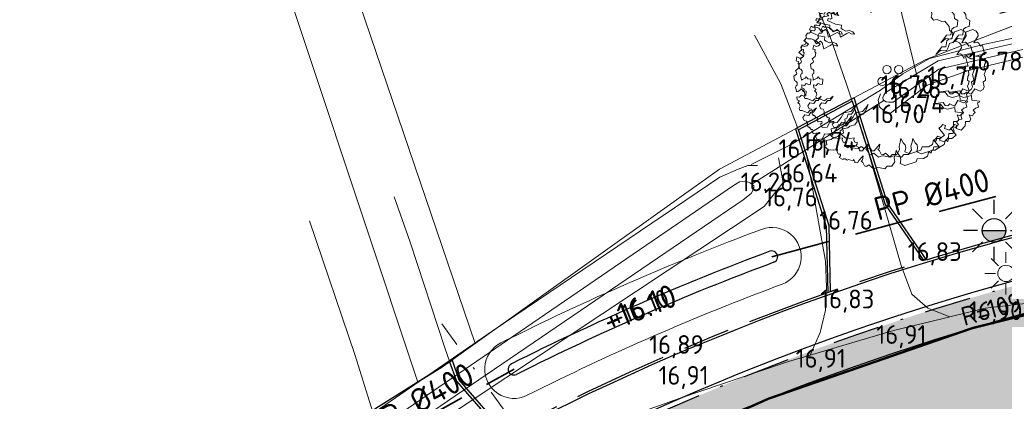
# Model space of a CAD drawing. Header units: metres. Extents: x 174255 to 175175, y 462028 to 462911.
# Tile 29 of 256: x 174493 to 174535, y 462264 to 462281. Entities that reach past the tile are written whole.
import ezdxf
from ezdxf import colors
from ezdxf.entities.mleader import LeaderData, LeaderLine
from ezdxf.enums import TextEntityAlignment as Align
from ezdxf.math import Vec2, Vec3

# ---------------------------------------------------------------- set-up
doc = ezdxf.new("R2010")
doc.units = ezdxf.units.M
for name, pattern in [('RI-HWA', [7.4, 5, -2.4]), ('RI-VWA', [11, 5, -3, 0, -3]), ('VH-GELEIDEBAND_50X200', [8, 4, -2, 0, -2]), ('VH-OPSLUITBAND_100X200', [16, 8, -2, 4, -2]), ('VH-OPSLUITBAND_120X250', [26, 16, -4, 2, -4]), ('VW-1-1_STREEP', [2, 1, -1])]:
    doc.linetypes.add(name, pattern=pattern)
doc.layers.add('-DR-nw-txt', color=50, linetype='Continuous')
doc.layers.add('N-WE-VH-MATERIAALGRENS-G', color=15, linetype='Continuous')
for name, color, linetype, lineweight in [('B-ME-AL-PEIL_BRM-T20', 8, 'Continuous', 20), ('B-ME-AL-PEIL_MAAIVELD-T20', 8, 'Continuous', 20), ('B-ME-IE-MEUBILAIR_WEGMEUBILAIR_LICHTMAST-S', 8, 'Continuous', 20), ('B-ME-WH-DUIKER-G', 8, 'Continuous', 20), ('B-ME-WH-WATERGANG_SLOOT_BODEM-G', 8, 'Continuous', 20), ('B-ME-WH-WATERGANG_SLOOT_INSTEEK-G', 8, 'Continuous', 20), ('B-WE-GR-BOOM-S', 8, 'Continuous', 20), ('B-WE-IE-MEUBILAIR_WEGMEUBILAIR-LICHTMAST-ARMATUUR-6.00-S', 252, 'Continuous', 25), ('B-WE-OG-TERREIN_ERF-G', 8, 'Continuous', 20), ('B-WE-OG-TERREIN_GROEN-G', 8, 'Continuous', 20), ('B-WE-OG-WEG_VERHARD_GESLOTEN -G', 8, 'Continuous', 20), ('B-WE-OG-WEG_VERHARD_OPEN -G', 8, 'Continuous', 20), ('B-WE-RI-VWA-G', 8, 'RI-VWA', 20), ('B-WE-VH-KANTOPSLUITING_ACHTERKANTBAND-G', 252, 'Continuous', 25), ('B-WE-VH-KANTOPSLUITING_GELEIDEBAND_50-200X200-G', 252, 'VH-GELEIDEBAND_50X200', 25), ('B-WE-VH-KANTOPSLUITING_OPSLUITBAND_100X200-G', 252, 'VH-OPSLUITBAND_100X200', 25), ('B-WE-VH-KANTOPSLUITING_OPSLUITBAND_120X250-G', 252, 'VH-OPSLUITBAND_120X250', 25), ('B-WE-VW-MARKERING_LANGS_STREEP_11_010-G', 8, 'VW-1-1_STREEP', 13), ('B-WE-WH-DUIKER_PP-G', 252, 'RI-HWA', 35), ('B-WE-WH-NAP-T20', 252, 'Continuous', 20), ('B-WE-WH-T20_BRM', 252, 'Continuous', 20), ('B-WE-WH-WATERGANG_BODEM-G', 252, 'Continuous', 25), ('B-WE-WH-WATERGANG_SLOOT_BODEM-G', 8, 'Continuous', 20), ('B-XX-KG-GRENS_PERCEEL-BEREKEND-G', 213, 'Continuous', 20), ('B-XX-KG-GRENS_PERCEEL-G', 213, 'Continuous', 20), ('N-WE-AL-WERKGRENS-G', 173, 'AL-WERKGRENS', 20), ('N-WE-VH-T20', 7, 'Continuous', 25), ('N-WE-VH-VERHARDING_ASFALT_RIJBAAN-V', 254, 'Continuous', 25), ('N-WE-VH-VERHARDING_ASFALT_ROOD-V', 11, 'Continuous', 25), ('N-WE-VW-MARKERING_LANGS_STREEP_11_010-G', 7, 'VW-1-1_STREEP', 13)]:
    doc.layers.add(name, color=color, linetype=linetype, lineweight=lineweight)
doc.styles.add('CE', font='txt', dxfattribs={"height": 1.8})
doc.styles.add('NLCS-ISO-M500-T20', font='NLCS-ISO.ttf', dxfattribs={"height": 1})
doc.linetypes.add('AL-WERKGRENS', pattern='A,10,[106,Afdeling.shx,S=1,R=0,X=0,Y=0],-2', length=12)

# ---------------------------------------------------------------- blocks, each defined once
blk = doc.blocks.new('Lichtmast bestaand')
for p, q in [((0, 0.4500000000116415), (0, 0.9000000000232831)), ((-0.3181980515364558, 0.3181980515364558), (-0.6363961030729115, 0.6363961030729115)), ((0.3181980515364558, 0.3181980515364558), (0.6363961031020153, 0.6363961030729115)), ((-0.4500000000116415, 0), (-0.8999999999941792, 0)), ((0.4500000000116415, 0), (0.8999999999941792, 0)), ((-0.3181980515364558, -0.3181980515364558), (-0.6363961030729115, -0.6363961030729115)), ((0.3181980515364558, -0.3181980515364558), (0.6363961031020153, -0.6363961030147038)), ((0, -0.9000000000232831), (0, -0.4500000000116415))]:
    blk.add_line(p, q)
blk.add_circle((0, 0), 0.35)
blk = doc.blocks.new('boom')
blk.add_lwpolyline([(-0.3058869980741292, 1.961443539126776), (-0.367967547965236, 2.058375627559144), (-0.4348348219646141, 2.112359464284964), (-0.4631247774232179, 2.207472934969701), (-0.5531377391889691, 2.307727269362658), (-0.6209857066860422, 2.375745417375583), (-0.7266629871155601, 2.320002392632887), (-0.8640880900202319, 2.305284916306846), (-0.9726863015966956, 2.266609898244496), (-0.9458113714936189, 2.227808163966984), (-1.008520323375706, 2.215868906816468), (-1.03390285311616, 2.221838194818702), (-1.086159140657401, 2.23527011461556), (-1.117513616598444, 2.197960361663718), (-1.084666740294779, 2.169604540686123), (-1.135430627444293, 2.169604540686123), (-1.165292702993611, 2.165127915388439), (-1.249446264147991, 2.128632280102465), (-1.21374823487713, 2.083561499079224), (-1.238172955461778, 2.046001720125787), (-1.294538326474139, 2.021588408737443), (-1.271991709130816, 1.976517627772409), (-1.266355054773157, 1.907032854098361), (-1.228778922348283, 1.87322959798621), (-1.330235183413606, 1.893887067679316), (-1.364053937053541, 1.910788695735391), (-1.358417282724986, 1.967127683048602), (-1.424176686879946, 1.937080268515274), (-1.482420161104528, 1.940836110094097), (-1.493692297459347, 1.976517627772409), (-1.572603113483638, 1.910788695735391), (-1.514359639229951, 1.867595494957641), (-1.570723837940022, 1.860083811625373), (-1.615815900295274, 1.843182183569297), (-1.638361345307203, 1.865717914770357), (-1.702241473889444, 1.803745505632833), (-1.679694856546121, 1.732382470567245), (-1.763198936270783, 1.76855995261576), (-1.851489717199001, 1.662658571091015), (-1.745539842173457, 1.645008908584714), (-1.784387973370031, 1.57793787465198), (-1.85502083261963, 1.59911855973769), (-1.918591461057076, 1.595588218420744), (-1.900932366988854, 1.475567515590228), (-1.890337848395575, 1.47203717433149), (-1.943312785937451, 1.436737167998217), (-2.006882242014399, 1.450857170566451), (-2.02807127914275, 1.401436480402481), (-1.918591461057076, 1.352016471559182), (-1.794983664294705, 1.295535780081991), (-1.625464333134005, 1.267295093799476), (-1.636060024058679, 1.168454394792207), (-1.590148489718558, 1.140214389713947), (-1.505388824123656, 1.09432404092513), (-1.410034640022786, 1.111974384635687), (-1.304084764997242, 1.076673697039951), (-1.26170551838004, 1.006073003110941), (-1.349996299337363, 1.020193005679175), (-1.417098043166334, 1.059023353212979), (-1.473604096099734, 1.023723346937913), (-1.660781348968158, 0.9248826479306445), (-1.706692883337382, 1.101384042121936), (-1.752603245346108, 1.143744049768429), (-1.862084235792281, 1.073144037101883), (-1.939780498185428, 1.179044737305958), (-2.021009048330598, 1.207284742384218), (-2.112830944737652, 1.207284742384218), (-2.157668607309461, 1.233627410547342), (-2.207795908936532, 1.145943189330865), (-2.162274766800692, 1.111974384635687), (-2.179932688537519, 1.055493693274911), (-2.211717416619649, 1.041373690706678), (-2.265102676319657, 1.033418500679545), (-2.306358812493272, 0.9604088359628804), (-2.285881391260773, 0.9001723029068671), (-2.335325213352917, 0.8507516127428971), (-2.36357765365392, 0.8260412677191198), (-2.23643874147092, 0.7201405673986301), (-2.282350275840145, 0.6777805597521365), (-2.352983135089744, 0.6601302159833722), (-2.42008370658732, 0.6989605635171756), (-2.44127391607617, 0.5859991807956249), (-2.423615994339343, 0.5789391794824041), (-2.374173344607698, 0.5683495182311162), (-2.38476786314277, 0.5048088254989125), (-2.356514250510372, 0.4730384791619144), (-2.374173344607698, 0.3741977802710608), (-2.465995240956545, 0.3035970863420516), (-2.427147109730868, 0.236526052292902), (-2.437742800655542, 0.2012260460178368), (-2.508375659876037, 0.1518053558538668), (-2.487185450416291, 0.02472465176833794), (-2.448337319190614, 0.0106046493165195), (-2.416176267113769, -0.03011826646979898), (-2.416176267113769, -0.1056329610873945), (-2.442840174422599, -0.123401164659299), (-2.460616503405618, -0.1767057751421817), (-2.438396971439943, -0.2344522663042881), (-2.433952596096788, -0.2966413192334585), (-2.398399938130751, -0.2833149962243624), (-2.322850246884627, -0.2433367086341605), (-2.296186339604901, -0.2078003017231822), (-2.247301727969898, -0.2655467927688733), (-2.162863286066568, -0.2744312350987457), (-2.170781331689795, -0.412212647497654), (-2.219308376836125, -0.4221115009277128), (-2.295564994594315, -0.3943947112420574), (-2.347062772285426, -0.448839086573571), (-2.426291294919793, -0.4369604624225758), (-2.417377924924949, -0.5220912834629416), (-2.34508267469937, -0.5537682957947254), (-2.393609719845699, -0.6111823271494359), (-2.349044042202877, -0.6398890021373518), (-2.333198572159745, -0.7101722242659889), (-2.355987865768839, -0.7674179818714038), (-2.336416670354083, -0.8247080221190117), (-2.272109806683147, -0.8247080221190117), (-2.109946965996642, -0.8903817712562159), (-2.049833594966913, -0.8288998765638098), (-1.946385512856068, -0.8219134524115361), (-1.868099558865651, -0.7562390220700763), (-1.954772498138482, -0.8764089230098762), (-2.02606890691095, -0.8764089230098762), (-2.084783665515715, -0.9672351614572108), (-2.196619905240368, -0.9462752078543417), (-2.251139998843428, -1.030114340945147), (-2.214793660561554, -1.112556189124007), (-2.14674231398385, -1.126996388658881), (-2.119881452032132, -1.18313371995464), (-2.127207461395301, -1.255135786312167), (-2.094242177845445, -1.306391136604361), (-2.061276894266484, -1.301509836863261), (-2.033195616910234, -1.347883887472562), (-2.006334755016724, -1.373511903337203), (-1.983137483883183, -1.367409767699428), (-1.962381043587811, -1.402801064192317), (-1.996567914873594, -1.423547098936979), (-1.952614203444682, -1.480904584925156), (-1.881799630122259, -1.473582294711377), (-1.851276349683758, -1.476023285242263), (-1.84517192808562, -1.523617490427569), (-1.869590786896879, -1.535821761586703), (-1.89523006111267, -1.555347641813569), (-1.84293977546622, -1.650591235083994), (-1.701030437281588, -1.636952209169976), (-1.624783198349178, -1.495622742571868), (-1.419942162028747, -1.506018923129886), (-1.30532276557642, -1.364175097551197), (-1.231639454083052, -1.225058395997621), (-1.02696254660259, -1.195052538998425), (-0.9341758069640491, -1.083213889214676), (-0.8714082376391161, -0.9904691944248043), (-0.9478207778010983, -1.181413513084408), (-1.013317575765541, -1.26324698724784), (-1.100645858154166, -1.265974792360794), (-1.141581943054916, -1.377813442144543), (-1.196161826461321, -1.405091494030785), (-1.185246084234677, -1.473285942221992), (-1.253470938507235, -1.566029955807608), (-1.395380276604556, -1.609674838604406), (-1.449211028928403, -1.651869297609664), (-1.586414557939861, -1.683966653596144), (-1.572767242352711, -1.806074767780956), (-1.651909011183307, -1.830624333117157), (-1.512728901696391, -1.953374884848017), (-1.463606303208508, -1.94246366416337), (-1.389922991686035, -1.958829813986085), (-1.264387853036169, -1.937008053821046), (-1.274154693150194, -2.007791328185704), (-1.235320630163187, -2.06854835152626), (-1.186353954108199, -2.065173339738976), (-1.179600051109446, -2.117492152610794), (-1.220123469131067, -2.164747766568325), (-1.117126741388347, -2.220442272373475), (-1.091799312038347, -2.19850197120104), (-1.051275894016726, -2.200189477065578), (-0.9955564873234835, -2.244070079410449), (-0.9499673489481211, -2.220442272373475), (-0.8891822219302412, -2.242381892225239), (-0.8199550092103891, -2.252508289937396), (-0.8030696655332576, -2.225505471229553), (-0.7743658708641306, -2.28626249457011), (-0.7777434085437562, -2.306515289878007), (-0.7000729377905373, -2.313265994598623), (-0.6561731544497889, -2.252508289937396), (-0.5481107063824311, -2.129306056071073), (-0.5362910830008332, -2.119179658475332), (-0.5582409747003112, -2.244070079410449), (-0.5970762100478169, -2.262634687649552), (-0.5514870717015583, -2.309890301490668), (-0.4958825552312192, -2.403423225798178), (-0.4448970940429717, -2.420410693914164), (-0.3735162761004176, -2.376242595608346), (-0.2409529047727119, -2.488361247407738), (-0.1389796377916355, -2.447590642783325), (-0.05400308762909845, -2.457783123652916), (0.0785602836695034, -2.488361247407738), (0.1431426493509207, -2.41361570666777), (0.2791058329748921, -2.410218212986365), (0.3599697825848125, -2.285145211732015), (0.3450814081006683, -2.174336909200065), (0.3782689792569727, -2.059551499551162), (0.3982423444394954, -1.961784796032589), (0.4636675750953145, -2.077842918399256), (0.519553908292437, -2.138910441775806), (0.5372727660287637, -2.232924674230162), (0.5124666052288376, -2.340019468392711), (0.6494309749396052, -2.392442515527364), (0.9663755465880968, -2.28754941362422), (1.000460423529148, -2.199785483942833), (1.181574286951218, -2.196114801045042), (1.293255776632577, -2.126619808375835), (1.326109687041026, -1.995529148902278), (1.392091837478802, -2.040497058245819), (1.416086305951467, -1.956557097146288), (1.509061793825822, -1.956557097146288), (1.632029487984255, -1.8666219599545), (1.47607071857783, -1.668764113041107), (1.524057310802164, -1.632790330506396), (1.587187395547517, -1.556243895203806), (1.665020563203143, -1.590820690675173), (1.632029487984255, -1.674759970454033), (1.775952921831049, -1.717929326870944), (1.890494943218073, -1.594280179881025), (1.896397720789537, -1.480046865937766), (2.008382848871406, -1.480046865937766), (2.048199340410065, -1.412886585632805), (2.000917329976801, -1.286028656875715), (2.092993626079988, -1.310902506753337), (2.130321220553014, -1.261154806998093), (2.172626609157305, -1.221355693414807), (2.115390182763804, -1.149220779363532), (2.182581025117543, -1.096985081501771), (2.272168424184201, -1.069623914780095), (2.239817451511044, -0.9427659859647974), (2.304519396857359, -0.9203794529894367), (2.29207725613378, -0.8930176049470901), (2.080550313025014, -0.8656557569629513), (2.06810817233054, -0.7387978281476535), (1.854092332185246, -0.7910335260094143), (1.744596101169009, -0.7562097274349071), (1.65749759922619, -0.644276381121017), (1.450948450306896, -0.6393017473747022), (1.736858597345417, -0.6042783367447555), (1.796356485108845, -0.6887898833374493), (1.868380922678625, -0.6919203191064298), (1.927878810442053, -0.6418387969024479), (2.059401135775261, -0.7013102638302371), (2.159608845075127, -0.544807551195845), (2.316183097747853, -0.6105385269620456), (2.397601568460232, -0.5667178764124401), (2.428917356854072, -0.4884665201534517), (2.403849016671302, -0.3588439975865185), (2.471286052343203, -0.2970555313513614), (2.465665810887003, -0.2408834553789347), (2.431196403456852, -0.1345072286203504), (2.458827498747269, -0.0654611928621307), (2.48093214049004, -0.00746263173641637), (2.42566994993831, 0.03672726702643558), (2.44224813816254, 0.1416769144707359), (2.469879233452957, 0.1913905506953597), (2.458827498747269, 0.3073876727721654), (2.381459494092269, 0.3046258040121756), (2.265409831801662, 0.3791955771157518), (2.182516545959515, 0.3791955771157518), (2.35935485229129, 0.4316704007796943), (2.445011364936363, 0.4316704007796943), (2.431196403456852, 0.4896696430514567), (2.380280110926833, 0.6839297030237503), (2.325674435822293, 0.6644365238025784), (2.274970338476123, 0.7502056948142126), (2.232065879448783, 0.7852924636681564), (2.130657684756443, 0.7580028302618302), (2.255468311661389, 0.9568301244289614), (2.247667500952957, 1.027004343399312), (2.200863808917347, 1.097179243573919), (2.107255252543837, 1.143962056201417), (1.916137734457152, 1.077686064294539), (1.877133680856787, 0.9607290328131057), (1.830329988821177, 0.8710616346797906), (1.670414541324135, 0.8866559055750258), (1.533902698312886, 0.7657999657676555), (1.697717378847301, 0.9841204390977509), (1.818628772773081, 0.9880186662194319), (1.845931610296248, 1.151759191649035), (1.900536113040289, 1.198542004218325), (1.998045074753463, 1.22193341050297), (2.017222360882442, 1.394816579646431), (1.920916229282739, 1.451441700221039), (1.912237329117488, 1.565008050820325), (1.781351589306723, 1.716587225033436), (1.70282295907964, 1.706775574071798), (1.570305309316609, 1.760739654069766), (1.462328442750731, 1.741116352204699), (1.393614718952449, 1.824515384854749), (1.413246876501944, 1.903007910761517), (1.408339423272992, 2.006030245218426), (1.348060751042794, 2.065731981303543), (1.279852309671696, 2.105967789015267), (1.188162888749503, 2.123849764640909), (1.163563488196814, 2.169674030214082), (1.084173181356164, 2.192027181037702), (1.018201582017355, 2.250144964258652), (0.9432849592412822, 2.259085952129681), (0.8782699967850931, 2.241509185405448), (0.9028096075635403, 2.123770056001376), (0.8635452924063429, 2.084523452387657), (0.745752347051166, 2.020747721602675), (0.6623150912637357, 2.059994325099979), (0.6837140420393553, 2.248067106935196), (0.4365452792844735, 2.192450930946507), (0.495441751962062, 2.285661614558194), (0.4709009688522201, 2.423024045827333), (0.3187523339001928, 2.457364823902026), (0.2794880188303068, 2.413212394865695), (0.1567864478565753, 2.413212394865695), (0.08316527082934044, 2.462270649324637), (0.02917742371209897, 2.418118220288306), (-0.05691346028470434, 2.454903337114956), (-0.1622366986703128, 2.452458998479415), (-0.3862238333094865, 2.424999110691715), (-0.3586719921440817, 2.258476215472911), (-0.2992636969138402, 2.118135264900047), (-0.3058869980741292, 1.961443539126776)])
blk.add_circle((0, 0), 0.12)
blk = doc.blocks.new('lichtmast 5.00 m')
blk.add_hatch(color=256).paths.add_polyline_path([(-0.2500000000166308, 0, 1), (0.2500000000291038, 0)])
for p, q in [((0, 0.3499999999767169), (0, 0.6500000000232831)), ((-0.2474873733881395, 0.2474873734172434), (-0.4596194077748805, 0.4596194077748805)), ((0.2474873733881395, 0.247487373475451), (0.4596194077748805, 0.4596194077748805)), ((-0.3500000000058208, 0), (-0.6499999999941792, 0)), ((-0.2500000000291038, 0), (0.2500000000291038, 0)), ((0.3500000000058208, 0), (0.6499999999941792, 0)), ((-0.2474873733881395, -0.2474873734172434), (-0.4596194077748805, -0.4596194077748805)), ((0, -0.6500000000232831), (0, -0.3499999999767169)), ((0.2474873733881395, -0.247487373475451), (0.459619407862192, -0.4596194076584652))]:
    blk.add_line(p, q)
blk.add_circle((0, 0), 0.2500000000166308)

msp = doc.modelspace()

# ---------------------------------------------------------------- hatches: boundary and pattern name
at = {"layer": 'N-WE-VH-VERHARDING_ASFALT_RIJBAAN-V'}
h = msp.add_hatch(color=256, dxfattribs=at)
h.dxf.hatch_style = 1
h.paths.add_polyline_path([(174503.6891395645, 462248.8143771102, -0.1523401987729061), (174562.0717171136, 462263.893238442), (174562.2236191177, 462267.1953024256, -0.4281171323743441), (174561.7249146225, 462267.7196140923), (174561.7362275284, 462267.9519982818, -0.3950370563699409), (174562.2270014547, 462268.4276115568), (174562.1843009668, 462271.7065995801, 0.1363576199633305), (174508.8552923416, 462256.1366093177), (174493.9970206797, 462246.9221516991, 0.008693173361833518), (174479.2451719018, 462237.4146729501, -0.009743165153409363), (174462.804324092, 462226.8674407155), (174439.7477566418, 462212.702475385), (174424.9954434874, 462203.719730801), (174426.6240007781, 462200.8053942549), (174441.5798745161, 462209.7203043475), (174464.6364419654, 462223.8852696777, 0.009743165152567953), (174481.1920887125, 462234.5061484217, -0.008693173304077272), (174495.8416462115, 462243.9477010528)])
at = {"layer": 'N-WE-VH-VERHARDING_ASFALT_ROOD-V'}
h = msp.add_hatch(color=256, dxfattribs=at)
h.dxf.hatch_style = 1
h.paths.add_polyline_path([(174439.7477566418, 462212.702475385), (174462.804324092, 462226.8674407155, 0.009743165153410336), (174479.2451719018, 462237.4146729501, -0.008693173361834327), (174493.9970206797, 462246.9221516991), (174508.8552923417, 462256.1366093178, -0.149250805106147), (174567.4270201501, 462271.6423784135), (174568.1008289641, 462271.6170854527), (174568.1477175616, 462272.8662057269), (174567.4739087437, 462272.8914986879, 0.01025474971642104), (174563.1679898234, 462272.9647533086), (174562.1680243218, 462272.9564936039, 0.1363576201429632), (174508.1964974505, 462257.1989130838), (174493.3382258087, 462247.9844554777, 0.008693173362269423), (174478.5498444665, 462238.4534317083, -0.009743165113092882), (174462.149996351, 462227.932501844), (174442.6525692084, 462215.9541195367), (174441.8005203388, 462215.43065729), (174439.0934288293, 462213.7675364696, -0.007454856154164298), (174438.9396123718, 462213.6761686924), (174424.2933201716, 462204.9761948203), (174424.9954434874, 462203.719730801)])

# ---------------------------------------------------------------- linework, layer by layer
at = {"layer": 'B-ME-WH-DUIKER-G'}
msp.add_lwpolyline([(174524.58, 462273.5575000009), (174530.2084999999, 462277.1375000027)], dxfattribs=at)
at = {"layer": 'B-ME-WH-WATERGANG_SLOOT_BODEM-G'}
for centre, radius, start, end in [((174563.5352665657, 462167.965395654), 109.6000000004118, 110.3940639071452, 116.6848110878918), ((174525.4295319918, 462270.4611296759), 0.2500000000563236, 290.3940639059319, 110.3940639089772), ((174563.5352665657, 462167.965395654), 109.1000000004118, 110.3940639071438, 116.684811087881), ((174514.4281331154, 462265.6685785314), 0.2499999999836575, 116.6848110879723, 296.684811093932)]:
    msp.add_arc(centre, radius, start, end, dxfattribs=at)
at = {"layer": 'B-ME-WH-WATERGANG_SLOOT_INSTEEK-G'}
for points in [[(174537.9070320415, 462279.957054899), (174537.951221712, 462279.6653705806), (174537.8312945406, 462279.391226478), (174533.8204837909, 462278.408995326), (174532.0608731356, 462277.7863644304), (174530.4859650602, 462276.5933080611), (174530.2052803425, 462276.6924482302), (174530.0169913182, 462276.8561731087), (174529.9687888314, 462277.1485722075), (174530.0673993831, 462277.4098288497)], [(174525.7140848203, 462274.6800308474), (174525.9057981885, 462273.6320009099), (174525.0992451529, 462272.6116419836), (174482.440370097, 462244.3185115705), (174481.2488032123, 462245.9131847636)]]:
    msp.add_lwpolyline(points, dxfattribs=at)
at = {"layer": 'B-ME-WH-WATERGANG_SLOOT_INSTEEK-G', "ltscale": 0.5}
for centre, radius, start, end in [((174525.4295319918, 462270.4611296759), 1.250000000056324, 290.3940639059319, 110.3940639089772), ((174525.4295319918, 462270.4611296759), 1.250000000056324, 290.3940639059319, 110.3940639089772), ((174563.5352665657, 462167.965395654), 110.6000000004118, 110.3940639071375, 116.6848110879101), ((174563.5352665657, 462167.965395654), 110.6000000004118, 110.3940639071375, 116.6848110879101), ((174563.5352665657, 462167.965395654), 108.1000000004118, 110.3940639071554, 116.6848110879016), ((174563.5352665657, 462167.965395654), 108.1000000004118, 110.3940639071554, 116.6848110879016), ((174514.4281331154, 462265.6685785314), 1.249999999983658, 116.6848110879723, 296.684811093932), ((174514.4281331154, 462265.6685785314), 1.249999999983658, 116.6848110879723, 296.684811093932)]:
    msp.add_arc(centre, radius, start, end, dxfattribs=at)
at = {"layer": 'B-WE-OG-TERREIN_ERF-G'}
for points in [[(174524.5484077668, 462274.4064837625), (174526.2524374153, 462275.257787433), (174530.0623345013, 462277.5776127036), (174531.015, 462278.2720000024), (174532.151, 462278.9280000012), (174534.393, 462279.5030000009), (174537.658, 462280.2030000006), (174538.5384482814, 462280.4415755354), (174538.324565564, 462281.3527242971)], [(174482.074, 462246.6880000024), (174494.971, 462254.6850000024), (174500, 462257.9730000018), (174502.316, 462259.5729999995), (174513.498, 462267.2820000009), (174523.2080000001, 462273.8530000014), (174523.9860000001, 462274.2010000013), (174524.405, 462274.3550000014), (174524.815, 462274.3560000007)]]:
    msp.add_lwpolyline(points, dxfattribs=at)
at = {"layer": 'B-WE-OG-TERREIN_GROEN-G'}
for points in [[(174533.018, 462267.902999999), (174532.084, 462268.2750000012), (174531.401, 462268.8659999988), (174530.945, 462270.0940000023), (174529.30094617, 462275.7876977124)], [(174526.8920000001, 462274.9139999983), (174527.715, 462270.2730000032), (174527.761, 462269.181000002), (174527.717, 462268.1800000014), (174527.49, 462267.2250000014), (174527.069, 462266.2630000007)]]:
    msp.add_lwpolyline(points, dxfattribs=at)
at = {"layer": 'B-WE-OG-WEG_VERHARD_GESLOTEN -G'}
msp.add_lwpolyline([(174547.2870000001, 462269.9400000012), (174536.6, 462268.5130000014), (174534.527, 462268.2730000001), (174533.018, 462267.902999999), (174532.683, 462267.8209999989), (174530.613, 462267.312999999), (174527.069, 462266.2630000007), (174526.243, 462266.0180000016), (174525.887, 462265.9129999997), (174521.513, 462264.4270000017), (174516.86, 462262.7730000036), (174511.4870000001, 462260.2270000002), (174506.373, 462257.6270000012), (174500.04, 462254.0270000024), (174494.76, 462250.7270000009), (174485.3977375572, 462244.5843104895)], dxfattribs=at)
at = {"layer": 'B-WE-OG-WEG_VERHARD_OPEN -G', "flags": 128}
for points in [[(174529.2175019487, 462276.0386713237), (174528.6257184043, 462277.7892852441), (174527.8888928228, 462279.9389141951), (174527.050428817, 462281.7470909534)], [(174526.7587219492, 462275.2492442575), (174526.4683964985, 462276.1372583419), (174525.8077943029, 462277.8400198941), (174524.6863684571, 462279.9144327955)], [(174514.7948626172, 462261.8896864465), (174513.2666616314, 462263.691459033), (174511.9676722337, 462265.157280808), (174511.4876270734, 462266.5369467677), (174509.9954317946, 462271.0863221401), (174509.3207887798, 462273.0186435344)], [(174508.8351757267, 462259.0676569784), (174508.8447339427, 462260.5239532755), (174508.8257103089, 462261.761341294), (174508.7304065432, 462262.5608772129), (174508.6351027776, 462263.108059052), (174508.2445150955, 462264.3264316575), (174507.6554320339, 462266.247130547), (174505.7053703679, 462272.0011589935)]]:
    msp.add_lwpolyline(points, dxfattribs=at)
at = {"layer": 'B-WE-RI-VWA-G', "ltscale": 0.4, "flags": 128}
msp.add_lwpolyline([(174501.963772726, 462256.5188517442), (174514.1165193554, 462263.3379984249), (174514.1165193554, 462263.7664069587), (174511.3510152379, 462267.5962440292)], dxfattribs=at)
at = {"layer": 'B-WE-VH-KANTOPSLUITING_ACHTERKANTBAND-G', "flags": 128}
for points in [[(174528.8584470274, 462277.0950131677), (174526.5697537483, 462275.8772677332)], [(174528.8584470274, 462277.0950131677), (174526.5697537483, 462275.8772677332)], [(174528.8584470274, 462277.0950131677), (174530.2576348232, 462272.6917019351), (174531.9130942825, 462270.2906037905)], [(174528.8584470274, 462277.0950131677), (174530.2576348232, 462272.6917019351), (174531.9130942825, 462270.2906037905)], [(174527.9369424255, 462268.9761342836), (174527.8715040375, 462271.7805970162), (174526.5697537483, 462275.8772677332)], [(174527.9369424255, 462268.9761342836), (174527.8715040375, 462271.7805970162), (174526.5697537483, 462275.8772677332)], [(174508.3804163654, 462263.9025104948), (174511.6804037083, 462265.982900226)], [(174508.3804163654, 462263.9025104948), (174511.6804037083, 462265.982900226)], [(174511.6804037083, 462265.982900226), (174511.9676722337, 462265.157280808), (174513.944335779, 462262.8924707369)], [(174511.6804037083, 462265.982900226), (174511.9676722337, 462265.157280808), (174513.944335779, 462262.8924707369)]]:
    msp.add_lwpolyline(points, dxfattribs=at)
at = {"layer": 'B-WE-VH-KANTOPSLUITING_ACHTERKANTBAND-G'}
for centre, radius, start, end in [((174563.5352665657, 462167.965395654), 107.0000000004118, 87.85028068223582, 121.8059000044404), ((174563.5352665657, 462167.965395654), 107.0000000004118, 87.85028068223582, 121.8059000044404), ((174563.5352548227, 462167.9654219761), 105.1999714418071, 90.74556486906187, 121.8054023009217), ((174563.5352548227, 462167.9654219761), 105.1999714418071, 90.74556486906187, 121.8054023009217)]:
    msp.add_arc(centre, radius, start, end, dxfattribs=at)
at = {"layer": 'B-WE-VH-KANTOPSLUITING_GELEIDEBAND_50-200X200-G', "ltscale": 0.5}
msp.add_arc((174563.5352665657, 462167.965395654), 105.0000000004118, 90.74608977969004, 121.8054001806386, dxfattribs=at)
msp.add_arc((174563.5352665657, 462167.965395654), 105.0000000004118, 90.74608977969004, 121.8054001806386, dxfattribs=at)
at = {"layer": 'B-WE-VH-KANTOPSLUITING_OPSLUITBAND_100X200-G', "ltscale": 0.5}
msp.add_arc((174563.5352665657, 462167.965395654), 107.1000000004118, 87.85028068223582, 121.8059000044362, dxfattribs=at)
msp.add_arc((174563.5352665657, 462167.965395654), 107.1000000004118, 87.85028068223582, 121.8059000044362, dxfattribs=at)
at = {"layer": 'B-WE-VH-KANTOPSLUITING_OPSLUITBAND_120X250-G', "ltscale": 0.5, "flags": 128}
for points in [[(174528.8276586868, 462277.1919055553), (174526.5389654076, 462275.9741601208)], [(174528.8276586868, 462277.1919055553), (174526.5389654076, 462275.9741601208)], [(174532.033293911, 462270.3276724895), (174530.3665828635, 462272.7450900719), (174528.9353618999, 462277.2492112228), (174528.8276586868, 462277.1919055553)], [(174532.033293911, 462270.3276724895), (174530.3665828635, 462272.7450900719), (174528.9353618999, 462277.2492112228), (174528.8276586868, 462277.1919055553)], [(174526.5389654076, 462275.9741601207), (174526.4312621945, 462275.9168544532), (174527.7519373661, 462271.7606262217), (174527.8178905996, 462268.9340989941)], [(174526.5389654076, 462275.9741601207), (174526.4312621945, 462275.9168544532), (174527.7519373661, 462271.7606262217), (174527.8178905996, 462268.9340989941)], [(174511.6804037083, 462265.982900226), (174511.7846036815, 462266.0485903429), (174512.0733679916, 462265.2186719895), (174514.053781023, 462262.9495658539)], [(174511.6804037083, 462265.982900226), (174511.7846036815, 462266.0485903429), (174512.0733679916, 462265.2186719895), (174514.053781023, 462262.9495658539)]]:
    msp.add_lwpolyline(points, dxfattribs=at)
at = {"layer": 'B-WE-VW-MARKERING_LANGS_STREEP_11_010-G', "ltscale": 2, "flags": 128}
msp.add_lwpolyline([(174443.8288910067, 462215.2097491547, 0.1, 0.1, 0), (174462.804324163, 462226.8674407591, 0.1, 0.1, 0.00974316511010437), (174479.2451718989, 462237.4146729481, 0.1, 0.1, -0.008693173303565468), (174493.9970205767, 462246.9221516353, 0.1, 0.1, 0), (174508.8552923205, 462256.1366093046, 0.1, 0.1, -0.1339038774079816), (174561.1844485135, 462271.6887584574, 0.1, 0.1, -0.1339038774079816)], format="xyseb", dxfattribs=at)
at = {"layer": 'B-WE-WH-DUIKER_PP-G', "ltscale": 0.5, "flags": 128}
for points in [[(174525.4295319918, 462270.4611296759), (174544.9160973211, 462275.7185813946)], [(174506.7824414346, 462261.434852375), (174514.4281331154, 462265.6685785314)]]:
    msp.add_lwpolyline(points, dxfattribs=at)
at = {"layer": 'B-WE-WH-WATERGANG_BODEM-G'}
for centre, radius, start, end in [((174563.5352665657, 462167.965395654), 109.6000000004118, 110.3940639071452, 116.6848110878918), ((174525.4295319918, 462270.4611296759), 0.2500000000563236, 290.3940639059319, 110.3940639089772), ((174563.5352665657, 462167.965395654), 109.1000000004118, 110.3940639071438, 116.684811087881), ((174514.4281331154, 462265.6685785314), 0.2499999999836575, 116.6848110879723, 296.684811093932)]:
    msp.add_arc(centre, radius, start, end, dxfattribs=at)
at = {"layer": 'B-WE-WH-WATERGANG_SLOOT_BODEM-G'}
for points in [[(174530.235, 462277.1200000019), (174530.3050000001, 462277.0730000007), (174530.418, 462277.0530000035), (174530.602, 462277.0530000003), (174532.556, 462278.468000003), (174537.715, 462279.6800000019), (174537.7970000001, 462279.7779999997), (174537.814, 462279.8350000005), (174537.813, 462279.8910000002), (174537.811, 462279.932), (174537.7860000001, 462279.9880000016), (174537.74, 462280.0170000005), (174537.7010000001, 462280.024000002), (174537.551, 462279.9770000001), (174532.525, 462278.8260000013), (174530.284, 462277.4730000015), (174530.203, 462277.360000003), (174530.162, 462277.2580000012), (174530.182, 462277.1550000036), (174530.235, 462277.1200000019)], [(174482.032, 462245.1080000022), (174482.1580000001, 462244.9820000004), (174482.362, 462244.937000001), (174482.694, 462245.1329999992), (174500, 462256.4129999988), (174524.209, 462272.8869999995), (174524.552, 462273.1649999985), (174524.665, 462273.3700000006), (174524.661, 462273.4229999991), (174524.654, 462273.4950000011), (174524.506, 462273.6200000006), (174524.29, 462273.6880000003), (174524.051, 462273.6650000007), (174523.799, 462273.5010000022), (174500, 462257.2240000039), (174482.203, 462245.6240000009), (174481.9750000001, 462245.3460000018), (174481.975, 462245.1640000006), (174482.032, 462245.1080000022)]]:
    msp.add_lwpolyline(points, dxfattribs=at)
at = {"layer": 'B-XX-KG-GRENS_PERCEEL-BEREKEND-G'}
msp.add_lwpolyline([(174565.6038732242, 462281.4413445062), (174573.1744499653, 462348.7165165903), (174513.677, 462351.514), (174531.8, 462277.445)], dxfattribs=at)
at = {"layer": 'B-XX-KG-GRENS_PERCEEL-G', "flags": 128}
for points in [[(174512.77, 462266.76), (174493.975, 462322.05)], [(174491.596, 462321.397), (174510.321, 462265.106)], [(174531.51, 462278.619), (174531.995, 462278.877), (174540.743, 462282.267), (174540.799, 462282.289)], [(174512.77, 462266.76), (174523.197, 462274.196), (174530.322, 462277.987), (174531.51, 462278.619)], [(174510.321, 462265.106), (174511.323, 462265.728), (174512.77, 462266.76)], [(174492.908, 462254.307), (174510.321, 462265.106)]]:
    msp.add_lwpolyline(points, dxfattribs=at)
at = {"layer": 'N-WE-AL-WERKGRENS-G', "flags": 128}
msp.add_lwpolyline([(174681.5973007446, 462243.5125462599), (174681.058, 462261.019), (174682.966, 462284.801), (174683.583, 462297.765), (174686.249, 462320.652), (174688.507, 462336.11), (174690.024, 462341.923), (174715.341, 462404.33), (174717.601, 462411.68), (174737.648, 462460.859), (174741.719, 462470.505), (174748.8174954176, 462487.3586613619), (174674.4426188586, 462494.0136810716, 0.04199874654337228), (174666.0577772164, 462494.0580673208), (174643.5965542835, 462492.2877370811, -0.02119842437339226), (174639.3615599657, 462492.1340915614), (174613.9155730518, 462492.2899863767), (174609.2232672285, 462496.2598588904), (174608.9575721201, 462517.182709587), (174610.5956108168, 462533.7283149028), (174610.9540414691, 462546.9261407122), (174609.5377019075, 462546.9261407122), (174609.5576061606, 462563.2145506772), (174618.4041220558, 462564.58360208), (174617.8821627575, 462574.521242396), (174609.6591004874, 462573.6964514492), (174609.1962527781, 462609.6936768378), (174614.4864065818, 462610.5266680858), (174612.9706969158, 462619.9735749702), (174609.0880396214, 462619.5310938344), (174608.9272320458, 462630.6163253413), (174611.9378306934, 462638.3239748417), (174653.3349444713, 462646.1372608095), (174694.6818985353, 462654.970900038), (174753.65584954, 462669.6940842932), (174754.2374067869, 462666.5807575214), (174760.4149001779, 462667.3878026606), (174761.8521453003, 462678.247315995), (174772.3394313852, 462679.7783996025), (174801.2688373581, 462672.4202533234), (174803.3914212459, 462678.6153061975), (174801.3912631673, 462679.5941639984), (174797.2767374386, 462686.2291198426), (174795.7751198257, 462697.8273500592), (174787.848539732, 462696.8455267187), (174788.4591136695, 462691.5931226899), (174783.4545685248, 462686.9545733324), (174765.0261672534, 462688.3792341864), (174763.0242693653, 462691.2723908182), (174740.9829572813, 462686.155677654), (174741.9639806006, 462681.4808580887), (174695.5872891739, 462670.3409632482), (174674.2147626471, 462665.2945028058), (174611.4374820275, 462653.0732600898), (174598.8645312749, 462662.13523327), (174595.0223441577, 462656.9130516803), (174598.2662547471, 462653.8008350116), (174601.5634410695, 462645.0663725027), (174585.1842807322, 462641.5586732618), (174585.8464585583, 462637.5875608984), (174468.1056243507, 462610.7709373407), (174467.2560214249, 462614.5686403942), (174459.4445290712, 462613.0280098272), (174458.9501893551, 462618.3943176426), (174449.1204393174, 462618.0455648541), (174449.2902757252, 462624.9096309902), (174429.9505628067, 462629.3682605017), (174428.4125051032, 462620.5774745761), (174434.3719258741, 462618.9092756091), (174430.6410069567, 462597.2567441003), (174453.0229303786, 462592.7961489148), (174457.7870609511, 462586.5717323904), (174474.7794898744, 462527.6626612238), (174488.3963974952, 462479.3962233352), (174491.1789970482, 462461.4260860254), (174515.9643294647, 462468.2096916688), (174535.6773629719, 462396.0507231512), (174500.8343877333, 462386.5209101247), (174501.8615933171, 462382.6610135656), (174505.4836250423, 462383.6990470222), (174513.3867074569, 462351.3168631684), (174573.0903066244, 462348.6251340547), (174564.8637000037, 462275.1553162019), (174544.951, 462280.682), (174541.1711676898, 462282.4329223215), (174531.995, 462278.877), (174531.51, 462278.619), (174530.322, 462277.987), (174523.197, 462274.196), (174512.77, 462266.76), (174511.323, 462265.728), (174510.321, 462265.106), (174492.908, 462254.307), (174458.682, 462233.081), (174433.0178788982, 462217.3395679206), (174430.6775455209, 462218.3936992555), (174424.1837800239, 462214.1380009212), (174422.6535519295, 462205.2010971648), (174428.0210119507, 462195.9942083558), (174430.5816283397, 462197.2740921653), (174431.8292734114, 462199.5886350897), (174481.4636288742, 462229.3806376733), (174511.7460260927, 462247.9955950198), (174520.1082227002, 462251.9168407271), (174528.9933470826, 462255.0447097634), (174538.3891990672, 462257.2736030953), (174544.5280939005, 462258.2922262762), (174554.3216816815, 462259.2606468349), (174563.5931634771, 462259.1911823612), (174572.8653587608, 462258.1660508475), (174582.1605825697, 462256.1491685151), (174620.668, 462248.404), (174620.813, 462250.715), (174679.071, 462234.3), (174681.5973007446, 462243.5125462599)], format="xyb", dxfattribs=at)
at = {"layer": 'N-WE-VH-MATERIAALGRENS-G', "flags": 128}
msp.add_lwpolyline([(174439.7477566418, 462212.702475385), (174462.804324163, 462226.8674407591, 0.00974316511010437), (174479.2451718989, 462237.4146729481, -0.008693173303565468), (174493.9970205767, 462246.9221516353), (174508.8552923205, 462256.1366093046, -0.1492506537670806), (174567.4269862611, 462271.6423794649), (174568.10079363, 462271.6170867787)], format="xyb", dxfattribs=at)
at = {"layer": 'N-WE-VW-MARKERING_LANGS_STREEP_11_010-G', "ltscale": 2, "const_width": 0.1, "flags": 128}
msp.add_lwpolyline([(174443.8288910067, 462215.2097491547), (174462.804324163, 462226.8674407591, 0.00974316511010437), (174479.2451718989, 462237.4146729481, -0.008693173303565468), (174493.9970205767, 462246.9221516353), (174508.8552923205, 462256.1366093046, -0.1339038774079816), (174561.1844485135, 462271.6887584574, -0.1339038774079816)], format="xyb", dxfattribs=at)

# ---------------------------------------------------------------- block references
at = {"layer": 'B-ME-IE-MEUBILAIR_WEGMEUBILAIR_LICHTMAST-S'}
msp.add_blockref('Lichtmast bestaand', (174535.4173302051, 462269.7535395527), dxfattribs=at)
at = {"layer": 'B-WE-GR-BOOM-S', "xscale": 1.5, "yscale": 1.5}
for p in [(174530.3408569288, 462278.4478331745), (174530.8438568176, 462278.4478331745), (174530.1312825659, 462277.9452567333)]:
    msp.add_blockref('boom', p, dxfattribs=at)
at = {"layer": 'B-WE-IE-MEUBILAIR_WEGMEUBILAIR-LICHTMAST-ARMATUUR-6.00-S', "xscale": 2, "yscale": 2, "zscale": 2}
msp.add_blockref('lichtmast 5.00 m', (174534.9081202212, 462271.5904221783), dxfattribs=at)

# ---------------------------------------------------------------- texts
at = {"layer": 'B-ME-AL-PEIL_BRM-T20', "style": 'NLCS-ISO-M500-T20'}
msp.add_text('+16.10', height=0.8, rotation=21.89014745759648, dxfattribs=at).set_placement((174519.7884627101, 462268.2758853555), align=Align.MIDDLE_CENTER)
at = {"layer": 'B-ME-AL-PEIL_MAAIVELD-T20', "style": 'NLCS-ISO-M500-T20'}
for s, p in [('16,78', (174533.8204837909, 462278.408995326)), ('16,77', (174532.0608731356, 462277.7863644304)), ('16,70', (174530.0673993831, 462277.4098288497)), ('16.28', (174530.4109497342, 462277.2316674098)), ('16,74', (174530.4859650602, 462276.5933080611)), ('16,70', (174529.69964887, 462276.1624341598)), ('16,71', (174525.7140848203, 462274.6800308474)), ('16,74', (174526.7256970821, 462274.9868953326)), ('16,64', (174525.9057981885, 462273.6320009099)), ('16.28', (174524.0987594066, 462273.2567014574)), ('16,76', (174525.0992451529, 462272.6116419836)), ('16,76', (174527.4500147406, 462271.6212809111)), ('16,83', (174531.2242689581, 462270.2831134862)), ('16,83', (174527.4917495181, 462268.262733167)), ('16,90', (174533.8378359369, 462267.7627895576)), ('16,91', (174529.8860288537, 462266.7465068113)), ('16,89', (174520.1928818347, 462266.3185930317)), ('16,91', (174526.4465495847, 462265.7301658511)), ('16,91', (174520.5949203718, 462265.0044299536))]:
    msp.add_text(s, height=0.8, dxfattribs=at).set_placement(p)
at = {"layer": 'B-WE-WH-NAP-T20', "style": 'NLCS-ISO-M500-T20'}
msp.add_text('+16.10', height=0.9999999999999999, rotation=21.89014745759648, dxfattribs=at).set_placement((174519.7884627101, 462268.2758853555), align=Align.MIDDLE_CENTER)
at = {"layer": 'B-WE-WH-T20_BRM', "style": 'NLCS-ISO-M500-T20'}
for rotation, p in [(15.09882933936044, (174529.9545648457, 462271.9927049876)), (28.97505789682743, (174508.4313289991, 462262.6908310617))]:
    msp.add_text('PP Ø400', height=0.9999999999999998, rotation=rotation, dxfattribs=at).set_placement(p)
at = {"layer": 'N-WE-VH-T20', "style": 'NLCS-ISO-M500-T20'}
msp.add_text('R=109.50', height=0.8, rotation=15.0997927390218, dxfattribs=at).set_placement((174535.3177291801, 462268.7912880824), align=Align.TOP_CENTER)

# ---------------------------------------------------------------- leaders
at = {"layer": '-DR-nw-txt'}
ml = msp.add_multileader_mtext('Standard', dxfattribs=at)
ml.set_content('Verkeersbord toepassen als 30 km-zone portalen', color=7, style='CE')
ml.set_leader_properties(color=256, linetype='ByLayer', lineweight=-1)
ml.build(insert=Vec2(0, 0))
ml.multileader.update_dxf_attribs({"text_left_attachment_type": 5, "text_right_attachment_type": 5, "dogleg_length": 0.5, "arrow_head_size": 1.25, "scale": 0.5})
ctx = ml.context
ctx.base_point, ctx.scale, ctx.char_height, ctx.arrow_head_size, ctx.landing_gap_size, ctx.plane_origin, ctx.plane_x_axis, ctx.plane_y_axis = Vec3(174535.577221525, 462280.9510262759), 0.5, 0.9, 1.25, 0.1, Vec3(174540.3730364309, 462298.3473827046), Vec3(0.9702957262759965, 0.2419218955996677), Vec3(-0.2419218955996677, 0.9702957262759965)
ctx.left_attachment, ctx.right_attachment = 5, 5
notes = []
notes.append((ctx, [(1, (1, 1, 0), (174562.8170478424, 462287.7426777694), (-0.9702957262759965, -0.2419218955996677), 0.25, [(0, [(174571.6080659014, 462281.7374037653)], 0, [])])]))
ctx.mtext.insert, ctx.mtext.text_direction, ctx.mtext.rotation, ctx.mtext.flow_direction = Vec3(174535.3888896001, 462282.1197409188), Vec3(0.9702957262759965, 0.2419218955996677), 0.2443460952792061, 5
for ctx, leaders in notes:
    for number, flags, end, landing, length, lines in leaders:
        leader = LeaderData()
        leader.index, (leader.has_last_leader_line, leader.has_dogleg_vector, leader.attachment_direction) = number, flags
        leader.last_leader_point, leader.dogleg_vector, leader.dogleg_length = Vec3(end), Vec3(landing), length
        for number, points, colour, breaks in lines:
            line = LeaderLine()
            line.index, line.vertices, line.color, line.breaks = number, Vec3.list(points), colors.encode_raw_color(colour), breaks
            leader.lines.append(line)
        ctx.leaders.append(leader)

doc.saveas('drawing.dxf')
